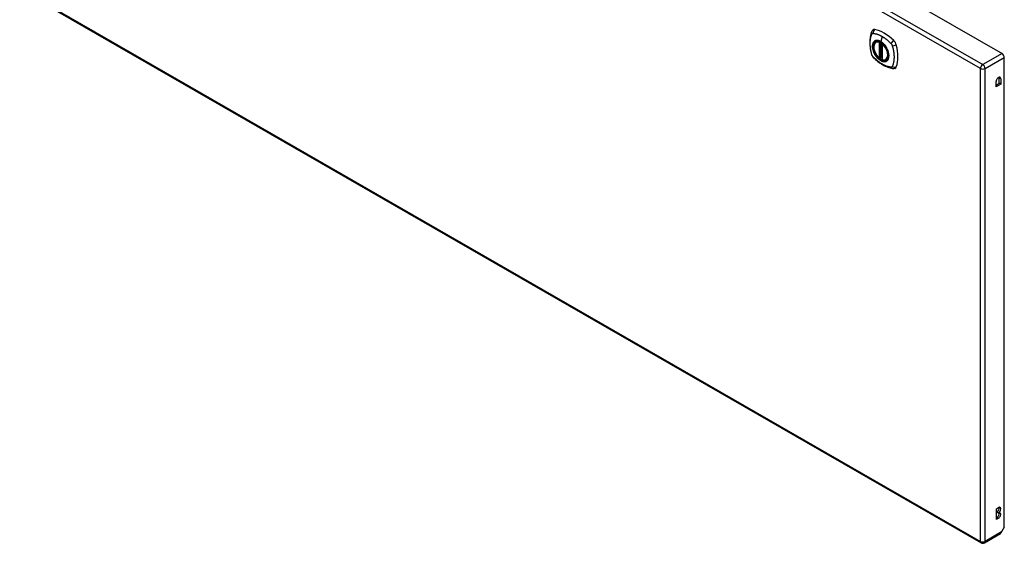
# Model space of a CAD drawing. Header units: inches. Extents: x 338.7 to 398.6, y 132.9 to 182.
# Tile 7 of 10: x 368.5 to 398.6, y 132.9 to 149. Entities that reach past the tile are written whole.
import ezdxf

# ---------------------------------------------------------------- set-up
doc = ezdxf.new("R2010")
doc.units = ezdxf.units.IN
doc.header["$MEASUREMENT"] = 0
doc.layers.add('Visible Edges(ANSI)', color=7, linetype='Continuous', lineweight=25)
doc.layers.add('Visible Tangent Edges(ANSI)', color=7, linetype='Continuous', lineweight=25)

msp = doc.modelspace()

# ---------------------------------------------------------------- linework, layer by layer
at = {"layer": 'Visible Edges(ANSI)'}
for p, q in [((369.11, 164.889), (398.53, 147.948)), ((368.471, 149.895), (397.89, 132.954)), ((394.669, 148.302), (394.68, 148.308)), ((394.864, 148.241), (394.864, 147.763)), ((394.795, 147.818), (394.781, 147.81)), ((394.81, 147.816), (394.808, 147.817)), ((394.864, 147.838), (394.823, 147.815)), ((394.981, 147.76), (394.992, 147.766)), ((398.6, 133.435), (398.6, 147.827)), ((398.447, 147.035), (398.447, 147.201)), ((398.495, 147.173), (398.495, 147.007)), ((398.351, 146.924), (398.351, 147.091)), ((398.351, 146.98), (398.447, 147.035)), ((398.495, 147.007), (398.351, 146.924)), ((398.495, 147.007), (398.447, 147.035)), ((398.356, 133.997), (398.423, 134.036)), ((398.356, 133.67), (398.356, 133.997)), ((398.375, 133.892), (398.375, 133.908)), ((398.423, 133.88), (398.375, 133.908)), ((398.423, 133.864), (398.375, 133.892)), ((398.423, 133.88), (398.423, 133.864)), ((398.356, 133.725), (398.375, 133.736)), ((398.423, 133.709), (398.356, 133.67)), ((398.6, 133.435), (398.517, 133.292)), ((397.989, 132.954), (398.484, 133.24))]:
    msp.add_line(p, q, dxfattribs=at)
at = {"layer": 'Visible Edges(ANSI)', "flags": 128}
for points in [[(394.573, 148.668), (394.56, 148.654), (394.549, 148.64), (394.541, 148.625), (394.535, 148.611)], [(394.535, 148.611), (394.527, 148.59), (394.521, 148.57), (394.516, 148.551), (394.511, 148.533), (394.506, 148.514), (394.502, 148.495), (394.495, 148.455), (394.489, 148.414), (394.485, 148.372), (394.483, 148.33), (394.482, 148.287), (394.483, 148.243), (394.485, 148.199), (394.489, 148.155), (394.495, 148.11), (394.502, 148.065), (394.51, 148.019), (394.52, 147.973), (394.525, 147.95), (394.528, 147.939), (394.532, 147.925)], [(394.767, 147.812), (394.753, 147.824), (394.74, 147.838), (394.726, 147.852), (394.713, 147.867), (394.701, 147.882), (394.689, 147.899), (394.678, 147.916), (394.667, 147.933), (394.657, 147.951), (394.648, 147.969), (394.639, 147.987), (394.631, 148.006), (394.624, 148.024), (394.618, 148.043), (394.613, 148.062), (394.609, 148.08), (394.605, 148.099), (394.603, 148.117), (394.601, 148.134), (394.6, 148.152), (394.601, 148.168), (394.602, 148.185), (394.604, 148.2), (394.608, 148.215), (394.612, 148.229), (394.617, 148.243), (394.624, 148.255), (394.631, 148.267), (394.639, 148.277), (394.648, 148.287), (394.658, 148.295), (394.669, 148.302)], [(394.923, 148.221), (394.941, 148.199), (394.959, 148.175), (394.975, 148.151), (394.991, 148.126), (395.005, 148.1), (395.017, 148.074), (395.029, 148.047), (395.038, 148.02)], [(394.532, 147.925), (394.536, 147.911), (394.541, 147.898), (394.547, 147.885), (394.554, 147.873), (394.561, 147.861), (394.569, 147.85), (394.578, 147.839), (394.587, 147.828)], [(394.587, 147.828), (394.597, 147.818), (394.607, 147.809), (394.624, 147.793), (394.658, 147.762), (394.694, 147.732), (394.729, 147.704), (394.766, 147.676), (394.802, 147.651), (394.839, 147.627), (394.877, 147.605), (394.914, 147.584), (394.952, 147.565), (394.99, 147.548), (395.028, 147.532), (395.066, 147.519), (395.104, 147.507), (395.143, 147.497), (395.162, 147.493), (395.172, 147.491), (395.183, 147.489)], [(394.808, 147.817), (394.805, 147.819), (394.802, 147.82), (394.798, 147.819), (394.795, 147.818)], [(394.981, 147.76), (394.97, 147.754), (394.957, 147.749), (394.944, 147.746), (394.93, 147.744), (394.916, 147.744), (394.902, 147.745), (394.887, 147.748), (394.872, 147.751)], [(395.183, 147.489), (395.198, 147.487), (395.215, 147.487), (395.232, 147.489), (395.25, 147.494)]]:
    msp.add_lwpolyline(points, dxfattribs=at)
at = {"layer": 'Visible Edges(ANSI)'}
for centre, radius, start, end in [((394.875, 148.241), 0.0118, 137.2248, 180), ((394.775, 147.82), 0.0118, 229.4263, 299.936), ((394.817, 147.825), 0.0118, 232.2158, 299.936), ((394.875, 147.763), 0.0118, 180, 253.542), ((397.939, 133.04), 0.099, 240.064, 299.936)]:
    msp.add_arc(centre, radius, start, end, dxfattribs=at)
for centre, major_axis, ratio, start_param, end_param in [((394.672, 148.522), (-0.088, 0.154), 0.578093, 5.827357, 6.408431), ((394.923, 147.524), (-0.639, 1.109), 0.578093, 5.172085, 5.827357), ((394.818, 148.027), (0.157, -0.273), 0.578093, 2.362013, 7.062765), ((395.174, 148.233), (0.088, -0.154), 0.578093, 1.114968, 2.030492), ((394.436, 148.368), (-0.639, 1.109), 0.578093, 3.601288, 4.256561), ((398.53, 147.867), (-0.0494, 0.0858), 0.578093, 3.928925, 5.499721), ((395.174, 147.653), (0.088, -0.154), 0.578093, 6.157956, 6.742881), ((398.423, 147.132), (0.0507, 0.088), 0.578093, 5.495853, 8.637446), ((398.375, 147.16), (0.0507, 0.088), 0.578093, 5.495853, 5.790705), ((398.375, 133.986), (0.0474, 0.0823), 0.578093, 3.925057, 5.753614), ((398.375, 133.814), (0.0474, 0.0823), 0.578093, 3.925057, 5.753614), ((398.423, 133.958), (0.0474, 0.0823), 0.578093, 3.925057, 7.06665), ((398.423, 133.786), (0.0474, 0.0823), 0.578093, 3.925057, 7.06665), ((398.435, 133.325), (0.0494, -0.0858), 0.578093, 0, 0.614759), ((398.447, 133.332), (-0.07, -0.121), 0.576978, 1.399191, 1.571763)]:
    msp.add_ellipse(centre, major_axis=major_axis, ratio=ratio, start_param=start_param, end_param=end_param, dxfattribs=at)
msp.add_ellipse((394.815, 148.025), major_axis=(-0.16, 0.277), ratio=0.578093, dxfattribs=at)
at = {"layer": 'Visible Tangent Edges(ANSI)'}
for p, q in [((397.869, 147.487), (368.45, 164.428)), ((368.52, 164.549), (397.939, 147.608)), ((368.45, 149.941), (397.869, 133)), ((394.858, 148.472), (394.814, 148.316)), ((394.767, 148.294), (394.767, 147.816)), ((394.783, 148.294), (394.79, 148.298)), ((394.783, 147.816), (394.783, 148.294)), ((394.795, 148.296), (394.795, 147.822)), ((394.81, 147.823), (394.81, 148.289)), ((394.825, 147.82), (394.825, 148.28)), ((394.867, 147.758), (394.867, 148.236)), ((394.795, 147.822), (394.783, 147.816)), ((394.864, 147.842), (394.825, 147.82)), ((398.53, 147.948), (397.939, 147.608)), ((398.009, 147.487), (398.6, 147.827)), ((397.869, 133), (397.869, 147.487)), ((398.009, 133), (398.009, 147.487)), ((398.495, 147.173), (398.447, 147.201)), ((398.423, 133.709), (398.375, 133.736)), ((398.517, 133.292), (398.009, 133))]:
    msp.add_line(p, q, dxfattribs=at)
at = {"layer": 'Visible Tangent Edges(ANSI)', "flags": 128}
for points in [[(394.545, 147.91), (394.536, 147.943), (394.528, 147.973), (394.522, 148.003), (394.516, 148.032), (394.51, 148.062), (394.505, 148.091), (394.501, 148.12), (394.498, 148.148), (394.496, 148.177), (394.494, 148.205), (394.493, 148.232), (394.492, 148.26), (394.493, 148.286), (394.494, 148.313), (394.496, 148.338), (394.498, 148.364), (394.501, 148.388), (394.505, 148.412), (394.51, 148.436), (394.516, 148.459), (394.522, 148.481), (394.528, 148.503), (394.536, 148.524), (394.545, 148.546)], [(394.545, 148.546), (394.546, 148.547), (394.546, 148.547), (394.547, 148.548), (394.547, 148.549), (394.548, 148.55), (394.548, 148.551), (394.549, 148.551), (394.55, 148.552), (394.55, 148.553), (394.551, 148.554), (394.551, 148.554), (394.552, 148.555), (394.553, 148.556), (394.553, 148.556), (394.554, 148.557), (394.555, 148.558), (394.555, 148.558), (394.556, 148.559), (394.557, 148.559), (394.557, 148.56), (394.558, 148.56), (394.559, 148.561), (394.56, 148.561), (394.56, 148.562)], [(394.56, 148.562), (394.561, 148.562), (394.562, 148.563), (394.563, 148.563), (394.564, 148.563), (394.564, 148.564), (394.565, 148.564), (394.566, 148.564), (394.567, 148.565), (394.568, 148.565), (394.569, 148.565), (394.57, 148.566), (394.57, 148.566), (394.571, 148.566), (394.572, 148.566), (394.573, 148.566), (394.574, 148.566), (394.575, 148.567), (394.576, 148.567), (394.577, 148.567), (394.578, 148.567), (394.579, 148.567), (394.58, 148.567), (394.581, 148.567), (394.582, 148.567)], [(395.038, 148.02), (395.056, 147.952), (395.063, 147.886), (395.058, 147.827), (395.042, 147.778), (395.016, 147.739), (394.98, 147.714), (394.937, 147.703), (394.887, 147.707), (394.835, 147.726), (394.781, 147.758), (394.729, 147.802), (394.681, 147.857), (394.639, 147.919), (394.606, 147.987), (394.581, 148.056), (394.568, 148.123), (394.566, 148.187), (394.575, 148.242), (394.595, 148.288), (394.625, 148.321), (394.664, 148.341), (394.71, 148.346), (394.761, 148.336), (394.814, 148.312)], [(394.582, 148.567), (394.595, 148.566), (394.605, 148.564), (394.616, 148.563), (394.628, 148.56), (394.639, 148.558), (394.65, 148.556), (394.661, 148.553), (394.672, 148.55), (394.684, 148.547), (394.695, 148.543), (394.707, 148.54), (394.718, 148.536), (394.73, 148.532), (394.741, 148.527), (394.753, 148.523), (394.764, 148.518), (394.776, 148.513), (394.787, 148.508), (394.799, 148.503), (394.811, 148.497), (394.822, 148.491), (394.834, 148.485), (394.846, 148.478), (394.858, 148.472)], [(394.652, 148.341), (394.651, 148.341), (394.649, 148.34), (394.648, 148.339), (394.646, 148.339), (394.645, 148.338), (394.644, 148.337), (394.642, 148.337), (394.641, 148.336), (394.639, 148.335), (394.638, 148.334), (394.636, 148.334), (394.635, 148.333), (394.634, 148.332), (394.632, 148.331), (394.631, 148.33), (394.63, 148.329), (394.628, 148.329), (394.627, 148.328), (394.626, 148.327), (394.624, 148.326), (394.623, 148.325), (394.622, 148.324), (394.62, 148.323), (394.619, 148.322)], [(394.814, 148.316), (394.806, 148.32), (394.799, 148.324), (394.792, 148.327), (394.785, 148.331), (394.777, 148.334), (394.77, 148.337), (394.763, 148.339), (394.756, 148.341), (394.749, 148.343), (394.742, 148.345), (394.735, 148.347), (394.728, 148.348), (394.721, 148.349), (394.714, 148.349), (394.708, 148.35), (394.701, 148.35), (394.695, 148.35), (394.688, 148.349), (394.682, 148.349), (394.676, 148.348), (394.67, 148.346), (394.664, 148.345), (394.658, 148.343), (394.652, 148.341)], [(394.858, 148.472), (394.869, 148.465), (394.881, 148.458), (394.893, 148.451), (394.904, 148.443), (394.916, 148.435), (394.927, 148.427), (394.939, 148.419), (394.95, 148.411), (394.962, 148.402), (394.973, 148.394), (394.985, 148.385), (394.996, 148.376), (395.008, 148.366), (395.019, 148.357), (395.03, 148.347), (395.041, 148.337), (395.052, 148.327), (395.064, 148.317), (395.075, 148.307), (395.086, 148.297), (395.097, 148.286), (395.108, 148.275), (395.118, 148.264), (395.131, 148.25)], [(394.619, 148.322), (394.61, 148.314), (394.602, 148.305), (394.594, 148.295), (394.588, 148.284), (394.582, 148.272), (394.576, 148.26), (394.572, 148.246), (394.568, 148.232), (394.565, 148.218), (394.563, 148.202), (394.562, 148.186), (394.561, 148.169), (394.562, 148.152), (394.563, 148.135), (394.565, 148.117), (394.568, 148.099), (394.572, 148.08), (394.576, 148.062), (394.582, 148.043), (394.588, 148.024), (394.594, 148.005), (394.602, 147.987), (394.61, 147.968), (394.619, 147.95)], [(394.974, 148.156), (394.969, 148.164), (394.963, 148.173), (394.957, 148.181), (394.951, 148.189), (394.945, 148.197), (394.938, 148.205), (394.932, 148.213), (394.926, 148.221), (394.919, 148.228), (394.913, 148.235), (394.906, 148.242), (394.899, 148.249), (394.892, 148.256), (394.885, 148.263), (394.878, 148.269), (394.871, 148.275), (394.864, 148.281), (394.857, 148.287), (394.85, 148.292), (394.843, 148.297), (394.835, 148.302), (394.828, 148.307), (394.821, 148.312), (394.814, 148.316)], [(394.814, 148.312), (394.819, 148.31), (394.823, 148.307), (394.828, 148.304), (394.833, 148.301), (394.837, 148.298), (394.842, 148.294), (394.847, 148.291), (394.851, 148.288), (394.856, 148.284), (394.861, 148.28), (394.865, 148.277), (394.87, 148.273), (394.875, 148.269), (394.879, 148.265), (394.884, 148.261), (394.888, 148.257), (394.893, 148.252), (394.897, 148.248), (394.901, 148.244), (394.906, 148.239), (394.91, 148.235), (394.914, 148.23), (394.919, 148.225), (394.923, 148.221)], [(395.008, 148.098), (395.006, 148.101), (395.005, 148.103), (395.004, 148.106), (395.002, 148.108), (395.001, 148.111), (395, 148.113), (394.998, 148.115), (394.997, 148.118), (394.996, 148.12), (394.994, 148.123), (394.993, 148.125), (394.992, 148.127), (394.99, 148.13), (394.989, 148.132), (394.987, 148.135), (394.986, 148.137), (394.985, 148.139), (394.983, 148.142), (394.982, 148.144), (394.98, 148.147), (394.979, 148.149), (394.977, 148.151), (394.976, 148.154), (394.974, 148.156)], [(395.008, 147.726), (395.016, 147.734), (395.025, 147.743), (395.032, 147.753), (395.039, 147.764), (395.045, 147.776), (395.051, 147.789), (395.055, 147.802), (395.059, 147.816), (395.062, 147.831), (395.064, 147.846), (395.065, 147.862), (395.066, 147.879), (395.066, 147.896), (395.064, 147.913), (395.062, 147.931), (395.059, 147.95), (395.055, 147.968), (395.051, 147.987), (395.045, 148.005), (395.039, 148.024), (395.032, 148.043), (395.025, 148.061), (395.016, 148.08), (395.008, 148.098)], [(395.131, 148.25), (395.133, 148.248), (395.135, 148.246), (395.137, 148.243), (395.139, 148.241), (395.141, 148.239), (395.143, 148.236), (395.144, 148.234), (395.146, 148.231), (395.148, 148.229), (395.149, 148.226), (395.151, 148.223), (395.153, 148.221), (395.154, 148.218), (395.156, 148.215), (395.157, 148.213), (395.158, 148.21), (395.16, 148.207), (395.161, 148.204), (395.162, 148.202), (395.163, 148.199), (395.164, 148.196), (395.166, 148.193), (395.167, 148.19), (395.167, 148.187)], [(395.167, 148.187), (395.177, 148.154), (395.185, 148.125), (395.192, 148.095), (395.198, 148.066), (395.204, 148.037), (395.209, 148.007), (395.213, 147.979), (395.216, 147.95), (395.219, 147.922), (395.221, 147.894), (395.222, 147.866), (395.223, 147.839), (395.222, 147.812), (395.221, 147.786), (395.219, 147.76), (395.216, 147.735), (395.213, 147.71), (395.209, 147.686), (395.204, 147.662), (395.198, 147.639), (395.192, 147.617), (395.185, 147.595), (395.177, 147.574), (395.167, 147.552)], [(394.582, 147.847), (394.58, 147.85), (394.578, 147.852), (394.576, 147.854), (394.574, 147.857), (394.572, 147.859), (394.57, 147.862), (394.569, 147.864), (394.567, 147.867), (394.565, 147.869), (394.564, 147.872), (394.562, 147.874), (394.56, 147.877), (394.559, 147.88), (394.557, 147.882), (394.556, 147.885), (394.555, 147.888), (394.553, 147.891), (394.552, 147.893), (394.551, 147.896), (394.55, 147.899), (394.548, 147.902), (394.547, 147.905), (394.546, 147.907), (394.545, 147.91)], [(395.131, 147.531), (395.108, 147.533), (395.086, 147.538), (395.064, 147.542), (395.041, 147.548), (395.019, 147.555), (394.996, 147.563), (394.973, 147.571), (394.95, 147.58), (394.927, 147.591), (394.904, 147.602), (394.881, 147.614), (394.858, 147.627), (394.834, 147.641), (394.811, 147.656), (394.788, 147.671), (394.764, 147.688), (394.741, 147.705), (394.718, 147.723), (394.695, 147.741), (394.672, 147.761), (394.65, 147.781), (394.628, 147.801), (394.606, 147.823), (394.582, 147.847)], [(394.619, 147.95), (394.62, 147.947), (394.622, 147.945), (394.623, 147.942), (394.624, 147.94), (394.626, 147.938), (394.627, 147.935), (394.628, 147.933), (394.63, 147.93), (394.631, 147.928), (394.632, 147.925), (394.634, 147.923), (394.635, 147.921), (394.636, 147.918), (394.638, 147.916), (394.639, 147.913), (394.641, 147.911), (394.642, 147.909), (394.644, 147.906), (394.645, 147.904), (394.646, 147.902), (394.648, 147.899), (394.649, 147.897), (394.651, 147.895), (394.652, 147.892)], [(394.652, 147.892), (394.664, 147.875), (394.676, 147.859), (394.688, 147.843), (394.701, 147.828), (394.714, 147.813), (394.728, 147.799), (394.742, 147.786), (394.756, 147.773), (394.77, 147.762), (394.785, 147.751), (394.799, 147.741), (394.814, 147.732), (394.828, 147.724), (394.843, 147.718), (394.857, 147.712), (394.871, 147.707), (394.885, 147.703), (394.899, 147.7), (394.913, 147.699), (394.926, 147.698), (394.939, 147.699), (394.951, 147.7), (394.963, 147.703), (394.974, 147.707)], [(394.795, 147.821), (394.794, 147.82), (394.794, 147.82), (394.794, 147.82), (394.794, 147.82), (394.794, 147.82), (394.794, 147.819), (394.794, 147.819), (394.794, 147.819), (394.794, 147.819), (394.794, 147.819), (394.794, 147.819), (394.794, 147.819), (394.794, 147.819), (394.794, 147.819), (394.794, 147.818), (394.794, 147.818), (394.794, 147.818), (394.794, 147.818), (394.794, 147.818), (394.794, 147.818), (394.794, 147.818), (394.794, 147.818), (394.795, 147.818), (394.795, 147.818)], [(394.795, 147.822), (394.795, 147.822), (394.795, 147.822), (394.795, 147.822), (394.795, 147.822), (394.795, 147.822), (394.795, 147.822), (394.795, 147.822), (394.795, 147.822), (394.795, 147.822), (394.795, 147.822), (394.795, 147.821), (394.795, 147.821), (394.795, 147.821), (394.795, 147.821), (394.795, 147.821), (394.795, 147.821), (394.795, 147.821), (394.795, 147.821), (394.795, 147.821), (394.795, 147.821), (394.795, 147.821), (394.795, 147.821), (394.795, 147.821), (394.795, 147.821)], [(394.795, 147.818), (394.795, 147.818), (394.795, 147.818), (394.795, 147.818), (394.795, 147.818), (394.795, 147.818), (394.795, 147.818), (394.795, 147.818), (394.795, 147.818), (394.795, 147.818), (394.795, 147.818), (394.795, 147.818), (394.795, 147.818), (394.795, 147.818), (394.795, 147.818), (394.795, 147.818), (394.795, 147.818), (394.795, 147.818), (394.795, 147.818), (394.795, 147.818), (394.795, 147.818), (394.795, 147.818), (394.795, 147.818), (394.795, 147.818), (394.795, 147.818)], [(394.808, 147.817), (394.808, 147.817), (394.808, 147.817), (394.808, 147.817), (394.808, 147.817), (394.808, 147.817), (394.808, 147.817), (394.808, 147.817), (394.808, 147.817), (394.808, 147.817), (394.808, 147.817), (394.808, 147.817), (394.808, 147.817), (394.808, 147.817), (394.808, 147.817), (394.808, 147.817), (394.808, 147.817), (394.809, 147.817), (394.809, 147.817), (394.809, 147.817), (394.809, 147.817), (394.809, 147.817), (394.809, 147.817), (394.809, 147.817), (394.809, 147.817)], [(394.809, 147.817), (394.809, 147.817), (394.809, 147.817), (394.809, 147.817), (394.809, 147.817), (394.809, 147.817), (394.809, 147.817), (394.809, 147.817), (394.809, 147.817), (394.809, 147.817), (394.809, 147.817), (394.809, 147.818), (394.809, 147.818), (394.809, 147.818), (394.809, 147.818), (394.809, 147.818), (394.809, 147.818), (394.81, 147.818), (394.81, 147.819), (394.81, 147.819), (394.81, 147.819), (394.81, 147.819), (394.81, 147.819), (394.81, 147.819), (394.81, 147.82)], [(394.81, 147.82), (394.81, 147.82), (394.81, 147.82), (394.81, 147.82), (394.81, 147.82), (394.81, 147.82), (394.81, 147.82), (394.81, 147.821), (394.81, 147.821), (394.81, 147.821), (394.81, 147.821), (394.81, 147.821), (394.81, 147.821), (394.81, 147.821), (394.81, 147.822), (394.81, 147.822), (394.81, 147.822), (394.81, 147.822), (394.81, 147.822), (394.81, 147.822), (394.81, 147.822), (394.81, 147.823), (394.81, 147.823), (394.81, 147.823), (394.81, 147.823)], [(394.974, 147.707), (394.976, 147.707), (394.977, 147.708), (394.979, 147.709), (394.98, 147.709), (394.982, 147.71), (394.983, 147.711), (394.985, 147.711), (394.986, 147.712), (394.987, 147.713), (394.989, 147.714), (394.99, 147.714), (394.992, 147.715), (394.993, 147.716), (394.994, 147.717), (394.996, 147.718), (394.997, 147.719), (394.998, 147.719), (395, 147.72), (395.001, 147.721), (395.002, 147.722), (395.004, 147.723), (395.005, 147.724), (395.006, 147.725), (395.008, 147.726)], [(395.167, 147.552), (395.167, 147.55), (395.166, 147.549), (395.165, 147.547), (395.163, 147.546), (395.162, 147.544), (395.161, 147.543), (395.16, 147.541), (395.158, 147.54), (395.157, 147.539), (395.156, 147.538), (395.154, 147.537), (395.153, 147.536), (395.151, 147.535), (395.15, 147.534), (395.148, 147.534), (395.146, 147.533), (395.144, 147.533), (395.143, 147.532), (395.141, 147.532), (395.139, 147.531), (395.137, 147.531), (395.135, 147.531), (395.133, 147.531), (395.131, 147.531)]]:
    msp.add_lwpolyline(points, dxfattribs=at)
at = {"layer": 'Visible Tangent Edges(ANSI)'}
for centre, major_axis, ratio, start_param, end_param in [((394.672, 148.585), (0.026, 0.115), 0.753973, 0.758368, 1.895638), ((394.645, 148.569), (-0.11, 0.042), 0.703309, 0, 0.764267), ((394.817, 148.026), (-0.173, 0.3), 0.578093, 5.049679, 10.658285), ((395.202, 148.28), (0.0787, 0.0881), 0.342407, 1.057534, 2.194805), ((394.817, 148.026), (-0.15, 0.261), 0.578093, 5.737686, 8.403348), ((394.825, 148.031), (-0.156, 0.271), 0.578093, 6.165882, 6.283185), ((394.775, 148.299), (-0.0033, -0.0113), 0.697548, 4.260322, 5.344494), ((394.775, 148.299), (-0.0118, 0), 0.575862, 0.785398, 2.356194), ((394.775, 148.299), (0.0059, -0.0102), 0.578093, 0.787332, 1.523057), ((394.817, 148.316), (-0.00246, -0.00426), 0.578093, 5.124962, 6.139355), ((394.875, 148.241), (-0.0118, 0), 0.575862, 0, 0.785398), ((394.875, 148.241), (0.00768, 0.00897), 0.426057, 1.534849, 2.448406), ((394.817, 148.026), (0.15, -0.261), 0.578093, 5.737686, 8.403348), ((395.228, 148.233), (0.116, 0.024), 0.339589, 4.087332, 5.224602), ((394.645, 147.957), (-0.114, -0.032), 0.388839, 0, 0.392668), ((394.672, 147.911), (-0.0848, -0.0822), 0.391657, 5.889683, 6.283185), ((394.775, 147.82), (-0.00768, -0.00897), 0.426057, 5.589999, 6.283185), ((394.775, 147.82), (0.0118, 0), 0.575862, 3.926991, 5.497787), ((394.775, 147.82), (0.0059, -0.0102), 0.578093, 0, 0.787332), ((394.803, 147.817), (-0.0118, 0), 0.575862, 4.088863, 5.497787), ((394.803, 147.814), (-0.0116, 0.0022), 0.652556, 4.188914, 5.615495), ((394.801, 147.808), (-0.00924, 0.00735), 0.983585, 4.628275, 5.94423), ((394.817, 147.825), (-0.00724, -0.00933), 0.471826, 6.077811, 6.283185), ((394.817, 147.825), (0.0118, 0), 0.575862, 4.073452, 5.497787), ((394.817, 147.825), (0.0059, -0.0102), 0.578093, 0, 0.787332), ((394.875, 147.763), (-0.0118, 0), 0.575862, 0, 0.785398), ((394.875, 147.763), (-0.0033, -0.0113), 0.697548, 5.344494, 6.283185), ((394.825, 148.031), (0.156, -0.271), 0.578093, 0, 0.117303), ((395.202, 147.606), (-0.019, -0.117), 0.704723, 5.515471, 6.283185), ((395.228, 147.621), (0.113, -0.034), 0.752559, 4.384035, 5.521305), ((397.939, 147.527), (0.0494, 0.0858), 0.578093, 0.783464, 2.354261), ((397.939, 147.527), (-0.099, 0), 0.575862, 0.785398, 2.356194), ((397.939, 147.527), (-0.0494, 0.0858), 0.578093, 3.928925, 5.499721), ((397.939, 133.04), (-0.0494, -0.0858), 0.578093, 5.495853, 6.283185), ((397.939, 133.04), (0.099, 0), 0.575862, 3.926991, 5.497787), ((397.939, 133.04), (0.0494, -0.0858), 0.578093, 0, 0.787332)]:
    msp.add_ellipse(centre, major_axis=major_axis, ratio=ratio, start_param=start_param, end_param=end_param, dxfattribs=at)
for centre, major_axis in [((394.818, 148.027), (0.171, -0.297)), ((394.815, 148.025), (-0.162, 0.282)), ((394.815, 148.025), (0.162, -0.281))]:
    msp.add_ellipse(centre, major_axis=major_axis, ratio=0.578093, dxfattribs=at)

doc.saveas('drawing.dxf')
